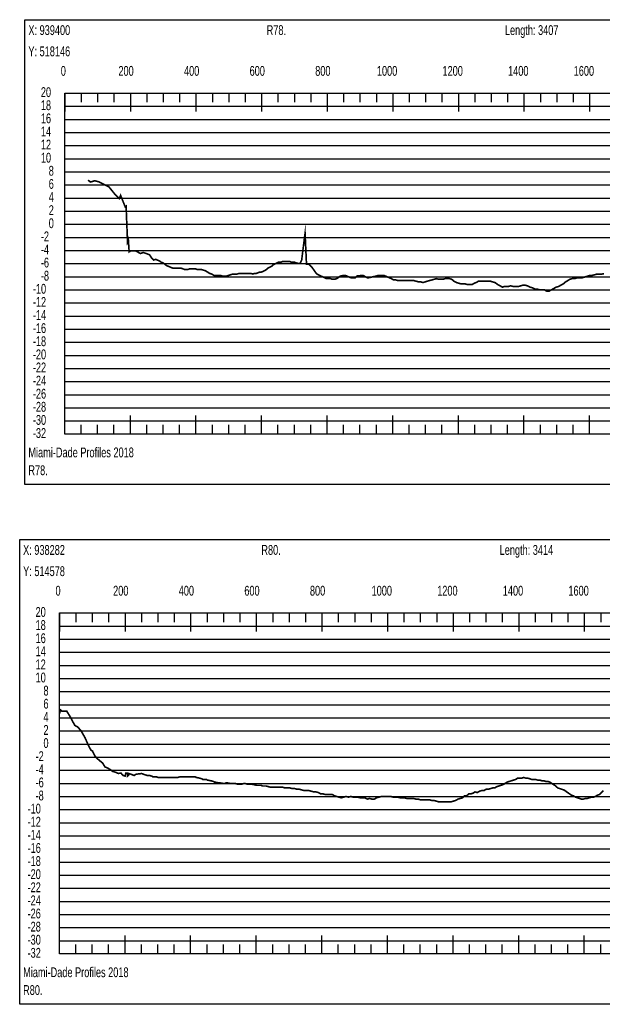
# Model space of a CAD drawing. Header units: inches. Extents: x 471865 to 538526, y 1054316 to 1102451.
# Tile 106 of 131: x 516358 to 518134, y 1080384 to 1083388. Entities that reach past the tile are written whole.
import ezdxf

# ---------------------------------------------------------------- set-up
doc = ezdxf.new("R2010")
doc.units = ezdxf.units.IN
doc.header["$MEASUREMENT"] = 0
for name, color, linetype in [('LABELS', 7, 'Continuous'), ('X_Gr1', 7, 'Continuous'), ('XSECTION', 7, 'Continuous')]:
    doc.layers.add(name, color=color, linetype=linetype)
doc.styles.get("Standard").update_dxf_attribs({"font": 'arial.ttf'})

msp = doc.modelspace()

# ---------------------------------------------------------------- linework, layer by layer
at = {"layer": 'X_Gr1', "color": 6, "linetype": 'Continuous', "lineweight": 18, "true_color": 0xff00ff, "transparency": 33554687, "const_width": 5}
for points in [[(516566.5, 1082898.3), (516566.5, 1082898.3), (516574.1, 1082892.6), (516586.5, 1082896.6), (516599.2, 1082893.4), (516629.9, 1082878.1), (516647.6, 1082856.3), (516661.5, 1082841.8), (516665.7, 1082852), (516679.8, 1082816.9), (516682.4, 1082818.8), (516685.5, 1082743.1), (516686.8, 1082709.7), (516689.3, 1082716.8), (516691.8, 1082679.7), (516696.2, 1082682.3), (516712.5, 1082682.3), (516726.2, 1082674.5), (516734.7, 1082677.6), (516745, 1082674.2), (516753.9, 1082670.6), (516759.1, 1082662.7), (516766.1, 1082654.7), (516773, 1082656.8), (516779.3, 1082653.9), (516784.2, 1082651.9), (516789.6, 1082647.9), (516795.2, 1082645.9), (516800.5, 1082641.9), (516805.5, 1082637.9), (516810.3, 1082635.9), (516815.1, 1082633.9), (516819.8, 1082631.9), (516824.7, 1082629.9), (516829.6, 1082629.9), (516834.6, 1082629.9), (516839.7, 1082629.9), (516844.9, 1082629.9), (516850.1, 1082629.9), (516855.3, 1082627.9), (516860.5, 1082625.9), (516865.7, 1082625.9), (516871, 1082625.9), (516876.4, 1082627.9), (516882, 1082627.9), (516887.7, 1082627.9), (516893.3, 1082627.9), (516899, 1082625.9), (516905, 1082625.9), (516911.3, 1082625.9), (516917.8, 1082623.9), (516924.3, 1082621.9), (516930.8, 1082617.9), (516937.2, 1082613.9), (516943.5, 1082611.9), (516949.9, 1082607.9), (516956.4, 1082607.9), (516963, 1082607.9), (516969.6, 1082607.9), (516976.1, 1082605.9), (516982.6, 1082605.9), (516988.9, 1082605.9), (516995.2, 1082607.9), (517001.5, 1082609.9), (517008.1, 1082611.9), (517014.7, 1082611.9), (517021, 1082611.9), (517027, 1082613.9), (517032.8, 1082613.9), (517038.7, 1082613.9), (517044.7, 1082613.9), (517050.7, 1082613.9), (517056.8, 1082613.9), (517062.8, 1082613.9), (517068.7, 1082611.9), (517074.3, 1082613.9), (517079.7, 1082613.9), (517084.8, 1082615.9), (517089.9, 1082617.9), (517095, 1082617.9), (517099.6, 1082619.9), (517103.7, 1082621.9), (517107.3, 1082623.9), (517110.9, 1082625.9), (517114.7, 1082629.9), (517118.8, 1082631.9), (517122.9, 1082633.9), (517127, 1082635.9), (517131, 1082639.9), (517134.9, 1082641.9), (517138.7, 1082643.9), (517142.6, 1082645.9), (517146.7, 1082647.9), (517150.6, 1082647.9), (517154.6, 1082647.9), (517158.5, 1082649.9), (517162.5, 1082649.9), (517166.2, 1082649.9), (517169.8, 1082649.9), (517173.4, 1082649.9), (517177.4, 1082649.9), (517181.7, 1082649.9), (517185.8, 1082647.9), (517189.5, 1082647.9), (517192.9, 1082647.9), (517196.5, 1082647.9), (517202, 1082645.5), (517207.2, 1082644.5), (517212.4, 1082643.7), (517217.6, 1082653.5), (517222.8, 1082694.9), (517228.1, 1082736.4), (517232.4, 1082641.9), (517236.2, 1082641.9), (517240.1, 1082641.9), (517244.1, 1082637.9), (517248.1, 1082633.9), (517252.3, 1082627.9), (517256.6, 1082621.9), (517260.7, 1082615.9), (517264.4, 1082611.9), (517268.1, 1082609.9), (517272.1, 1082607.9), (517276.4, 1082605.9), (517280.8, 1082603.9), (517285, 1082601.9), (517289.1, 1082599.9), (517293.3, 1082597.9), (517297.5, 1082597.9), (517301.7, 1082597.9), (517305.9, 1082597.9), (517310.2, 1082595.9), (517314.7, 1082595.9), (517319.2, 1082595.9), (517323.7, 1082597.9), (517328, 1082599.9), (517332.4, 1082603.9), (517336.9, 1082605.9), (517345.8, 1082607.9), (517350.5, 1082607.9), (517355.1, 1082605.9), (517359.8, 1082603.9), (517364.7, 1082601.9), (517369.8, 1082599.9), (517375.2, 1082599.9), (517380.7, 1082599.9), (517386.1, 1082605.9), (517392, 1082606.5), (517397.8, 1082607.2), (517403.7, 1082607.8), (517404.3, 1082607.9), (517411.6, 1082603.9), (517419.1, 1082599.9), (517425, 1082601.3), (517430.9, 1082602.6), (517436.7, 1082603.9), (517442.6, 1082605.3), (517445.3, 1082605.9), (517452, 1082607.9), (517468.1, 1082607.9), (517474, 1082605.4), (517479.9, 1082602.8), (517485.8, 1082600.3), (517491.2, 1082597.9), (517497.7, 1082593.9), (517504.4, 1082593.9), (517511.8, 1082591.9), (517517.7, 1082591.9), (517523.6, 1082591.9), (517529.6, 1082591.9), (517535.5, 1082591.9), (517541.4, 1082591.9), (517547.3, 1082591.9), (517553.2, 1082591.9), (517559.1, 1082591.9), (517559.9, 1082591.9), (517567.3, 1082589.9), (517574.6, 1082587.9), (517581.4, 1082587.9), (517587.6, 1082585.9), (517593.6, 1082587.9), (517600.1, 1082589.9), (517606, 1082591.6), (517611.8, 1082593.2), (517617.7, 1082594.8), (517621.5, 1082595.9), (517628.4, 1082597.9), (517635, 1082595.9), (517641.5, 1082595.9), (517648.1, 1082595.9), (517654.9, 1082597.9), (517661.6, 1082597.9), (517668.3, 1082597.9), (517675.2, 1082595.9), (517682.4, 1082589.9), (517689.9, 1082585.9), (517697, 1082583.9), (517703.4, 1082581.9), (517709.5, 1082581.9), (517716, 1082581.9), (517723.3, 1082579.9), (517730.7, 1082579.9), (517737.7, 1082579.9), (517743.8, 1082583.9), (517749.8, 1082585.9), (517756.4, 1082589.9), (517763.6, 1082589.9), (517771, 1082589.9), (517777.9, 1082589.9), (517783.6, 1082589.9), (517788.7, 1082589.9), (517793.8, 1082589.9), (517799.9, 1082587.9), (517807.4, 1082585.9), (517815.4, 1082579.9), (517823, 1082575.9), (517829.7, 1082571.9), (517835.3, 1082573.9), (517847.2, 1082573.9), (517854.9, 1082575.9), (517863, 1082573.9), (517871.1, 1082573.9), (517878.7, 1082573.9), (517885.5, 1082575.9), (517892.1, 1082577.9), (517898.9, 1082577.9), (517906.2, 1082575.9), (517913.9, 1082571.9), (517921.4, 1082569.9), (517928.8, 1082565.9), (517935.9, 1082565.9), (517942.8, 1082563.9), (517950, 1082563.9), (517957.3, 1082563.9), (517965, 1082559.9), (517972.4, 1082559.9), (517979.6, 1082563.9), (517986.6, 1082567.9), (517993.6, 1082571.9), (518000.7, 1082573.9), (518007.9, 1082577.9), (518015.2, 1082581.9), (518022.4, 1082587.9), (518029, 1082591.9), (518035.4, 1082595.9), (518042, 1082597.9), (518049, 1082597.9), (518056.3, 1082599.9), (518063.4, 1082599.9), (518070.6, 1082599.9), (518077.6, 1082601.9), (518084.1, 1082603.9), (518090.6, 1082605.9), (518097.1, 1082607.9), (518104.1, 1082607.9), (518111.3, 1082609.9), (518118.9, 1082611.9), (518126.5, 1082611.9), (518133.7, 1082611.9), (518139.6, 1082613.1)], [(516479.5, 1081270.4), (516479.5, 1081270.4), (516482, 1081282.4), (516487.4, 1081277.8), (516501.3, 1081278.7), (516513.3, 1081259.2), (516525.8, 1081235.1), (516535.1, 1081230.1), (516546, 1081217.1), (516557.6, 1081196.6), (516567.8, 1081173.3), (516575.4, 1081159.2), (516580, 1081156.8), (516585.8, 1081144.2), (516592.2, 1081135.8), (516602.4, 1081126.8), (516610.9, 1081120.1), (516618, 1081108.2), (516625.4, 1081105.3), (516634.2, 1081100.1), (516641.6, 1081094.6), (516650.7, 1081091.7), (516658.6, 1081088.4), (516667, 1081089.2), (516673.4, 1081082.2), (516679.4, 1081080.1), (516681.5, 1081089.2), (516686.5, 1081089.5), (516686.6, 1081079.9), (516689.9, 1081082.5), (516691.6, 1081087.8), (516696.7, 1081086.1), (516701.9, 1081084.2), (516706.8, 1081082), (516713, 1081086), (516730.1, 1081088), (516740.6, 1081084), (516747.3, 1081082), (516754.1, 1081082), (516760.9, 1081080), (516764.3, 1081078), (516774.3, 1081078), (516780.6, 1081076), (516787.1, 1081076), (516793.6, 1081076), (516800.2, 1081076), (516806.7, 1081076), (516813.2, 1081076), (516819.8, 1081076), (516826.6, 1081076), (516833.3, 1081076), (516840, 1081076), (516846.5, 1081078), (516853.1, 1081078), (516859.6, 1081078), (516866.2, 1081078), (516872.9, 1081078), (516879.5, 1081078), (516882.9, 1081078), (516893, 1081078), (516896.4, 1081076), (516906.5, 1081074), (516913.1, 1081072), (516916.5, 1081070), (516927, 1081070), (516930.5, 1081068), (516941.1, 1081066), (516948.2, 1081064), (516951.8, 1081062), (516962.7, 1081060), (516966.3, 1081060), (516977.2, 1081058), (516984.5, 1081058), (516988.2, 1081060), (516999.4, 1081058), (517006.7, 1081058), (517014, 1081058), (517021.2, 1081056), (517024.9, 1081056), (517036, 1081056), (517043.5, 1081058), (517051, 1081056), (517058.2, 1081056), (517061.8, 1081056), (517072.7, 1081054), (517080, 1081052), (517087.4, 1081052), (517094.6, 1081052), (517098.2, 1081050), (517109.2, 1081050), (517116.4, 1081048), (517123.6, 1081046), (517130.9, 1081046), (517134.6, 1081046), (517145.8, 1081046), (517153.1, 1081046), (517160.3, 1081046), (517167.5, 1081044), (517171.2, 1081044), (517182.2, 1081044), (517189.4, 1081042), (517196.6, 1081042), (517203.8, 1081040), (517211, 1081040), (517218.2, 1081038), (517225.6, 1081036), (517232.8, 1081036), (517240.1, 1081036), (517247.4, 1081034), (517254.5, 1081032), (517261.5, 1081032), (517268.7, 1081030), (517275.7, 1081026), (517282.8, 1081026), (517289.9, 1081024), (517296.9, 1081024), (517304, 1081024), (517311, 1081024), (517317.9, 1081020), (517324.7, 1081018), (517331.5, 1081016), (517338.4, 1081014), (517345.5, 1081016), (517352.8, 1081018), (517360.3, 1081016), (517367.6, 1081018), (517374.9, 1081016), (517381.9, 1081016), (517389, 1081016), (517396.2, 1081014), (517403.4, 1081014), (517410.6, 1081014), (517417.7, 1081010), (517424.7, 1081012), (517431.9, 1081010), (517439, 1081010), (517446.2, 1081014), (517453.4, 1081016), (517460.6, 1081018), (517467.9, 1081018), (517475.2, 1081018), (517482.5, 1081018), (517489.6, 1081018), (517496.7, 1081016), (517504.1, 1081016), (517511.2, 1081016), (517517.9, 1081014), (517524.5, 1081014), (517531.3, 1081014), (517538.3, 1081012), (517545.2, 1081012), (517552, 1081012), (517558.8, 1081012), (517565.8, 1081010), (517572.7, 1081010), (517579.5, 1081008), (517586.4, 1081008), (517593.2, 1081008), (517600.2, 1081008), (517607.2, 1081008), (517614, 1081006), (517620.8, 1081006), (517627.7, 1081004), (517634.5, 1081002), (517641, 1081002), (517647.7, 1081002), (517654.5, 1081002), (517661, 1081002), (517667.5, 1081002), (517674.3, 1081002), (517680.9, 1081004), (517687.5, 1081006), (517694.3, 1081010), (517701.2, 1081012), (517707.9, 1081014), (517714.2, 1081020), (517720.6, 1081020), (517727, 1081026), (517733.4, 1081026), (517739.9, 1081028), (517746.4, 1081032), (517753.1, 1081030), (517759.7, 1081034), (517766.5, 1081036), (517773.3, 1081036), (517779.9, 1081040), (517786.5, 1081040), (517793.1, 1081042), (517799.7, 1081044), (517806.2, 1081044), (517812.6, 1081048), (517818.9, 1081050), (517825.1, 1081052), (517831.5, 1081054), (517838, 1081058), (517844.5, 1081062), (517850.9, 1081064), (517857.2, 1081066), (517863.6, 1081068), (517870.1, 1081070), (517876.3, 1081074), (517882.6, 1081074), (517888.8, 1081074), (517894.8, 1081076), (517900.9, 1081074), (517907, 1081074), (517913.2, 1081072), (517919.1, 1081070), (517925.2, 1081070), (517931.3, 1081070), (517937.3, 1081068), (517943.5, 1081068), (517949.7, 1081066), (517955.8, 1081066), (517961.9, 1081064), (517967.9, 1081064), (517974, 1081062), (517980.1, 1081058), (517986.1, 1081054), (517992.4, 1081050), (517998.6, 1081044), (518004.7, 1081042), (518010.9, 1081040), (518017.1, 1081038), (518023, 1081034), (518028.6, 1081030), (518034.4, 1081026), (518040.3, 1081022), (518046.3, 1081020), (518052.5, 1081016), (518058.5, 1081014), (518064.6, 1081012), (518070.6, 1081010), (518076.5, 1081010), (518082.7, 1081012), (518088.7, 1081012), (518094.7, 1081014), (518100.9, 1081016), (518107, 1081016), (518113.3, 1081018), (518119.3, 1081022), (518125.5, 1081024), (518131.9, 1081030), (518137.9, 1081036)]]:
    msp.add_lwpolyline(points, dxfattribs=at)
at = {"layer": 'XSECTION', "color": 18, "linetype": 'Continuous', "true_color": 0x000000}
for points in [[(516374.2, 1083387.9), (520016.6, 1083387.9), (520016.6, 1081969.9), (516374.2, 1081969.9), (516374.2, 1083387.9)], [(516495.4, 1083163.9), (519895.4, 1083163.9), (519895.4, 1082123.9), (516495.4, 1082123.9), (516495.4, 1083163.9)], [(516495.4, 1083163.9), (516495.4, 1083107.5)], [(516495.4, 1083163.9), (516495.4, 1083107.5)], [(516495.4, 1083163.9), (516495.4, 1083135.9)], [(516495.4, 1083163.9), (516495.4, 1083135.9)], [(516545.4, 1083163.9), (516545.4, 1083135.9)], [(516595.4, 1083163.9), (516595.4, 1083135.9)], [(516645.4, 1083163.9), (516645.4, 1083135.9)], [(516695.4, 1083163.9), (516695.4, 1083107.5)], [(516695.4, 1083163.9), (516695.4, 1083135.9)], [(516745.4, 1083163.9), (516745.4, 1083135.9)], [(516795.4, 1083163.9), (516795.4, 1083135.9)], [(516845.4, 1083163.9), (516845.4, 1083135.9)], [(516895.4, 1083163.9), (516895.4, 1083107.5)], [(516895.4, 1083163.9), (516895.4, 1083135.9)], [(516945.4, 1083163.9), (516945.4, 1083135.9)], [(516995.4, 1083163.9), (516995.4, 1083135.9)], [(517045.4, 1083163.9), (517045.4, 1083135.9)], [(517095.4, 1083163.9), (517095.4, 1083107.5)], [(517095.4, 1083163.9), (517095.4, 1083135.9)], [(517145.4, 1083163.9), (517145.4, 1083135.9)], [(517195.4, 1083163.9), (517195.4, 1083135.9)], [(517245.4, 1083163.9), (517245.4, 1083135.9)], [(517295.4, 1083163.9), (517295.4, 1083107.5)], [(517295.4, 1083163.9), (517295.4, 1083135.9)], [(517345.4, 1083163.9), (517345.4, 1083135.9)], [(517395.4, 1083163.9), (517395.4, 1083135.9)], [(517445.4, 1083163.9), (517445.4, 1083135.9)], [(517495.4, 1083163.9), (517495.4, 1083107.5)], [(517495.4, 1083163.9), (517495.4, 1083135.9)], [(517545.4, 1083163.9), (517545.4, 1083135.9)], [(517595.4, 1083163.9), (517595.4, 1083135.9)], [(517645.4, 1083163.9), (517645.4, 1083135.9)], [(517695.4, 1083163.9), (517695.4, 1083107.5)], [(517695.4, 1083163.9), (517695.4, 1083135.9)], [(517745.4, 1083163.9), (517745.4, 1083135.9)], [(517795.4, 1083163.9), (517795.4, 1083135.9)], [(517845.4, 1083163.9), (517845.4, 1083135.9)], [(517895.4, 1083163.9), (517895.4, 1083107.5)], [(517895.4, 1083163.9), (517895.4, 1083135.9)], [(517945.4, 1083163.9), (517945.4, 1083135.9)], [(517995.4, 1083163.9), (517995.4, 1083135.9)], [(518045.4, 1083163.9), (518045.4, 1083135.9)], [(518095.4, 1083163.9), (518095.4, 1083107.5)], [(518095.4, 1083163.9), (518095.4, 1083135.9)], [(516495.4, 1082923.9), (516523.4, 1082923.9)], [(516495.4, 1082723.9), (516523.4, 1082723.9)], [(516495.4, 1082523.9), (516523.4, 1082523.9)], [(516495.4, 1082323.9), (516523.4, 1082323.9)], [(516495.4, 1082123.9), (516495.4, 1082180.3)], [(516495.4, 1082123.9), (516495.4, 1082180.3)], [(516695.4, 1082123.9), (516695.4, 1082180.3)], [(516895.4, 1082123.9), (516895.4, 1082180.3)], [(517095.4, 1082123.9), (517095.4, 1082180.3)], [(517295.4, 1082123.9), (517295.4, 1082180.3)], [(517495.4, 1082123.9), (517495.4, 1082180.3)], [(517695.4, 1082123.9), (517695.4, 1082180.3)], [(517895.4, 1082123.9), (517895.4, 1082180.3)], [(518095.4, 1082123.9), (518095.4, 1082180.3)], [(516495.4, 1082123.9), (516495.4, 1082151.9)], [(516495.4, 1082123.9), (516495.4, 1082151.9)], [(516545.4, 1082123.9), (516545.4, 1082151.9)], [(516595.4, 1082123.9), (516595.4, 1082151.9)], [(516645.4, 1082123.9), (516645.4, 1082151.9)], [(516695.4, 1082123.9), (516695.4, 1082151.9)], [(516745.4, 1082123.9), (516745.4, 1082151.9)], [(516795.4, 1082123.9), (516795.4, 1082151.9)], [(516845.4, 1082123.9), (516845.4, 1082151.9)], [(516895.4, 1082123.9), (516895.4, 1082151.9)], [(516945.4, 1082123.9), (516945.4, 1082151.9)], [(516995.4, 1082123.9), (516995.4, 1082151.9)], [(517045.4, 1082123.9), (517045.4, 1082151.9)], [(517095.4, 1082123.9), (517095.4, 1082151.9)], [(517145.4, 1082123.9), (517145.4, 1082151.9)], [(517195.4, 1082123.9), (517195.4, 1082151.9)], [(517245.4, 1082123.9), (517245.4, 1082151.9)], [(517295.4, 1082123.9), (517295.4, 1082151.9)], [(517345.4, 1082123.9), (517345.4, 1082151.9)], [(517395.4, 1082123.9), (517395.4, 1082151.9)], [(517445.4, 1082123.9), (517445.4, 1082151.9)], [(517495.4, 1082123.9), (517495.4, 1082151.9)], [(517545.4, 1082123.9), (517545.4, 1082151.9)], [(517595.4, 1082123.9), (517595.4, 1082151.9)], [(517645.4, 1082123.9), (517645.4, 1082151.9)], [(517695.4, 1082123.9), (517695.4, 1082151.9)], [(517745.4, 1082123.9), (517745.4, 1082151.9)], [(517795.4, 1082123.9), (517795.4, 1082151.9)], [(517845.4, 1082123.9), (517845.4, 1082151.9)], [(517895.4, 1082123.9), (517895.4, 1082151.9)], [(517945.4, 1082123.9), (517945.4, 1082151.9)], [(517995.4, 1082123.9), (517995.4, 1082151.9)], [(518045.4, 1082123.9), (518045.4, 1082151.9)], [(518095.4, 1082123.9), (518095.4, 1082151.9)], [(516358.1, 1081802), (520000.5, 1081802), (520000.5, 1080384), (516358.1, 1080384), (516358.1, 1081802)], [(516479.3, 1081578), (519879.3, 1081578), (519879.3, 1080538), (516479.3, 1080538), (516479.3, 1081578)], [(516479.3, 1081578), (516479.3, 1081521.6)], [(516479.3, 1081578), (516479.3, 1081521.6)], [(516479.3, 1081578), (516479.3, 1081550)], [(516479.3, 1081578), (516479.3, 1081550)], [(516529.3, 1081578), (516529.3, 1081550)], [(516579.3, 1081578), (516579.3, 1081550)], [(516629.3, 1081578), (516629.3, 1081550)], [(516679.3, 1081578), (516679.3, 1081521.6)], [(516679.3, 1081578), (516679.3, 1081550)], [(516729.3, 1081578), (516729.3, 1081550)], [(516779.3, 1081578), (516779.3, 1081550)], [(516829.3, 1081578), (516829.3, 1081550)], [(516879.3, 1081578), (516879.3, 1081521.6)], [(516879.3, 1081578), (516879.3, 1081550)], [(516929.3, 1081578), (516929.3, 1081550)], [(516979.3, 1081578), (516979.3, 1081550)], [(517029.3, 1081578), (517029.3, 1081550)], [(517079.3, 1081578), (517079.3, 1081521.6)], [(517079.3, 1081578), (517079.3, 1081550)], [(517129.3, 1081578), (517129.3, 1081550)], [(517179.3, 1081578), (517179.3, 1081550)], [(517229.3, 1081578), (517229.3, 1081550)], [(517279.3, 1081578), (517279.3, 1081521.6)], [(517279.3, 1081578), (517279.3, 1081550)], [(517329.3, 1081578), (517329.3, 1081550)], [(517379.3, 1081578), (517379.3, 1081550)], [(517429.3, 1081578), (517429.3, 1081550)], [(517479.3, 1081578), (517479.3, 1081521.6)], [(517479.3, 1081578), (517479.3, 1081550)], [(517529.3, 1081578), (517529.3, 1081550)], [(517579.3, 1081578), (517579.3, 1081550)], [(517629.3, 1081578), (517629.3, 1081550)], [(517679.3, 1081578), (517679.3, 1081521.6)], [(517679.3, 1081578), (517679.3, 1081550)], [(517729.3, 1081578), (517729.3, 1081550)], [(517779.3, 1081578), (517779.3, 1081550)], [(517829.3, 1081578), (517829.3, 1081550)], [(517879.3, 1081578), (517879.3, 1081521.6)], [(517879.3, 1081578), (517879.3, 1081550)], [(517929.3, 1081578), (517929.3, 1081550)], [(517979.3, 1081578), (517979.3, 1081550)], [(518029.3, 1081578), (518029.3, 1081550)], [(518079.3, 1081578), (518079.3, 1081521.6)], [(518079.3, 1081578), (518079.3, 1081550)], [(518129.3, 1081578), (518129.3, 1081550)], [(516479.3, 1081338), (516507.3, 1081338)], [(516479.3, 1081138), (516507.3, 1081138)], [(516479.3, 1080938), (516507.3, 1080938)], [(516479.3, 1080738), (516507.3, 1080738)], [(516479.3, 1080538), (516479.3, 1080594.4)], [(516479.3, 1080538), (516479.3, 1080594.4)], [(516679.3, 1080538), (516679.3, 1080594.4)], [(516879.3, 1080538), (516879.3, 1080594.4)], [(517079.3, 1080538), (517079.3, 1080594.4)], [(517279.3, 1080538), (517279.3, 1080594.4)], [(517479.3, 1080538), (517479.3, 1080594.4)], [(517679.3, 1080538), (517679.3, 1080594.4)], [(517879.3, 1080538), (517879.3, 1080594.4)], [(518079.3, 1080538), (518079.3, 1080594.4)], [(516479.3, 1080538), (516479.3, 1080566)], [(516479.3, 1080538), (516479.3, 1080566)], [(516529.3, 1080538), (516529.3, 1080566)], [(516579.3, 1080538), (516579.3, 1080566)], [(516629.3, 1080538), (516629.3, 1080566)], [(516679.3, 1080538), (516679.3, 1080566)], [(516729.3, 1080538), (516729.3, 1080566)], [(516779.3, 1080538), (516779.3, 1080566)], [(516829.3, 1080538), (516829.3, 1080566)], [(516879.3, 1080538), (516879.3, 1080566)], [(516929.3, 1080538), (516929.3, 1080566)], [(516979.3, 1080538), (516979.3, 1080566)], [(517029.3, 1080538), (517029.3, 1080566)], [(517079.3, 1080538), (517079.3, 1080566)], [(517129.3, 1080538), (517129.3, 1080566)], [(517179.3, 1080538), (517179.3, 1080566)], [(517229.3, 1080538), (517229.3, 1080566)], [(517279.3, 1080538), (517279.3, 1080566)], [(517329.3, 1080538), (517329.3, 1080566)], [(517379.3, 1080538), (517379.3, 1080566)], [(517429.3, 1080538), (517429.3, 1080566)], [(517479.3, 1080538), (517479.3, 1080566)], [(517529.3, 1080538), (517529.3, 1080566)], [(517579.3, 1080538), (517579.3, 1080566)], [(517629.3, 1080538), (517629.3, 1080566)], [(517679.3, 1080538), (517679.3, 1080566)], [(517729.3, 1080538), (517729.3, 1080566)], [(517779.3, 1080538), (517779.3, 1080566)], [(517829.3, 1080538), (517829.3, 1080566)], [(517879.3, 1080538), (517879.3, 1080566)], [(517929.3, 1080538), (517929.3, 1080566)], [(517979.3, 1080538), (517979.3, 1080566)], [(518029.3, 1080538), (518029.3, 1080566)], [(518079.3, 1080538), (518079.3, 1080566)], [(518129.3, 1080538), (518129.3, 1080566)]]:
    msp.add_lwpolyline(points, dxfattribs=at)
at = {"layer": 'XSECTION', "color": 18, "true_color": 0x000000}
for points in [[(516495.4, 1083123.9), (519895.4, 1083123.9)], [(516495.4, 1083083.9), (519895.4, 1083083.9)], [(516495.4, 1083043.9), (519895.4, 1083043.9)], [(516495.4, 1083003.9), (519895.4, 1083003.9)], [(516495.4, 1082963.9), (519895.4, 1082963.9)], [(516495.4, 1082923.9), (519895.4, 1082923.9)], [(516495.4, 1082883.9), (519895.4, 1082883.9)], [(516495.4, 1082843.9), (519895.4, 1082843.9)], [(516495.4, 1082803.9), (519895.4, 1082803.9)], [(516495.4, 1082763.9), (519895.4, 1082763.9)], [(516495.4, 1082723.9), (519895.4, 1082723.9)], [(516495.4, 1082683.9), (519895.4, 1082683.9)], [(516495.4, 1082643.9), (519895.4, 1082643.9)], [(516495.4, 1082603.9), (519895.4, 1082603.9)], [(516495.4, 1082563.9), (519895.4, 1082563.9)], [(516495.4, 1082523.9), (519895.4, 1082523.9)], [(516495.4, 1082483.9), (519895.4, 1082483.9)], [(516495.4, 1082443.9), (519895.4, 1082443.9)], [(516495.4, 1082403.9), (519895.4, 1082403.9)], [(516495.4, 1082363.9), (519895.4, 1082363.9)], [(516495.4, 1082323.9), (519895.4, 1082323.9)], [(516495.4, 1082283.9), (519895.4, 1082283.9)], [(516495.4, 1082243.9), (519895.4, 1082243.9)], [(516495.4, 1082203.9), (519895.4, 1082203.9)], [(516495.4, 1082163.9), (519895.4, 1082163.9)], [(516479.3, 1081538), (519879.3, 1081538)], [(516479.3, 1081498), (519879.3, 1081498)], [(516479.3, 1081458), (519879.3, 1081458)], [(516479.3, 1081418), (519879.3, 1081418)], [(516479.3, 1081378), (519879.3, 1081378)], [(516479.3, 1081338), (519879.3, 1081338)], [(516479.3, 1081298), (519879.3, 1081298)], [(516479.3, 1081258), (519879.3, 1081258)], [(516479.3, 1081218), (519879.3, 1081218)], [(516479.3, 1081178), (519879.3, 1081178)], [(516479.3, 1081138), (519879.3, 1081138)], [(516479.3, 1081098), (519879.3, 1081098)], [(516479.3, 1081058), (519879.3, 1081058)], [(516479.3, 1081018), (519879.3, 1081018)], [(516479.3, 1080978), (519879.3, 1080978)], [(516479.3, 1080938), (519879.3, 1080938)], [(516479.3, 1080898), (519879.3, 1080898)], [(516479.3, 1080858), (519879.3, 1080858)], [(516479.3, 1080818), (519879.3, 1080818)], [(516479.3, 1080778), (519879.3, 1080778)], [(516479.3, 1080738), (519879.3, 1080738)], [(516479.3, 1080698), (519879.3, 1080698)], [(516479.3, 1080658), (519879.3, 1080658)], [(516479.3, 1080618), (519879.3, 1080618)], [(516479.3, 1080578), (519879.3, 1080578)]]:
    msp.add_lwpolyline(points, dxfattribs=at)

# ---------------------------------------------------------------- texts
at = {"layer": 'LABELS', "color": 18, "true_color": 0x000000, "width": 0.666667}
for s, p in [('X: 939400', (516384.6, 1083341.1)), ('R78.', (517111, 1083341.1)), ('Length: 3407', (517837.4, 1083341.1)), ('Y: 518146', (516384.6, 1083276.3)), ('0', (516483.4, 1083216.7)), ('0', (516483.4, 1083216.7)), ('200', (516659, 1083216.7)), ('400', (516859, 1083216.7)), ('600', (517059, 1083216.7)), ('800', (517259, 1083216.7)), ('1000', (517447, 1083216.7)), ('1200', (517647, 1083216.7)), ('1400', (517847, 1083216.7)), ('1600', (518047, 1083216.7)), ('20', (516422.6, 1083151.9)), ('18', (516422.6, 1083111.9)), ('16', (516422.6, 1083071.9)), ('14', (516422.6, 1083031.9)), ('12', (516422.6, 1082991.9)), ('10', (516422.6, 1082951.9)), ('8', (516446.6, 1082911.9)), ('6', (516446.6, 1082871.9)), ('4', (516446.6, 1082831.9)), ('2', (516446.6, 1082791.9)), ('0', (516446.6, 1082751.9)), ('-2', (516422.6, 1082711.9)), ('-4', (516422.6, 1082671.9)), ('-6', (516422.6, 1082631.9)), ('-8', (516422.6, 1082591.9)), ('-10', (516398.2, 1082551.9)), ('-12', (516398.2, 1082511.9)), ('-14', (516398.2, 1082471.9)), ('-16', (516398.2, 1082431.9)), ('-18', (516398.2, 1082391.9)), ('-20', (516398.2, 1082351.9)), ('-22', (516398.2, 1082311.9)), ('-24', (516398.2, 1082271.9)), ('-26', (516398.2, 1082231.9)), ('-28', (516398.2, 1082191.9)), ('-30', (516398.2, 1082151.9)), ('-32', (516398.2, 1082111.9)), ('Miami-Dade Profiles 2018', (516384.6, 1082052.7)), ('R78.', (516384.6, 1081998.3)), ('X: 938282', (516368.5, 1081755.2)), ('R80.', (517094.9, 1081755.2)), ('Length: 3414', (517821.3, 1081755.2)), ('Y: 514578', (516368.5, 1081690.4)), ('0', (516467.3, 1081630.8)), ('0', (516467.3, 1081630.8)), ('200', (516642.9, 1081630.8)), ('400', (516842.9, 1081630.8)), ('600', (517042.9, 1081630.8)), ('800', (517242.9, 1081630.8)), ('1000', (517430.9, 1081630.8)), ('1200', (517630.9, 1081630.8)), ('1400', (517830.9, 1081630.8)), ('1600', (518030.9, 1081630.8)), ('20', (516406.5, 1081566)), ('18', (516406.5, 1081526)), ('16', (516406.5, 1081486)), ('14', (516406.5, 1081446)), ('12', (516406.5, 1081406)), ('10', (516406.5, 1081366)), ('8', (516430.5, 1081326)), ('6', (516430.5, 1081286)), ('4', (516430.5, 1081246)), ('2', (516430.5, 1081206)), ('0', (516430.5, 1081166)), ('-2', (516406.5, 1081126)), ('-4', (516406.5, 1081086)), ('-6', (516406.5, 1081046)), ('-8', (516406.5, 1081006)), ('-10', (516382.1, 1080966)), ('-12', (516382.1, 1080926)), ('-14', (516382.1, 1080886)), ('-16', (516382.1, 1080846)), ('-18', (516382.1, 1080806)), ('-20', (516382.1, 1080766)), ('-22', (516382.1, 1080726)), ('-24', (516382.1, 1080686)), ('-26', (516382.1, 1080646)), ('-28', (516382.1, 1080606)), ('-30', (516382.1, 1080566)), ('-32', (516382.1, 1080526)), ('Miami-Dade Profiles 2018', (516368.5, 1080466.8)), ('R80.', (516368.5, 1080412.4))]:
    msp.add_text(s, height=30, dxfattribs=at).set_placement(p)

doc.saveas('drawing.dxf')
